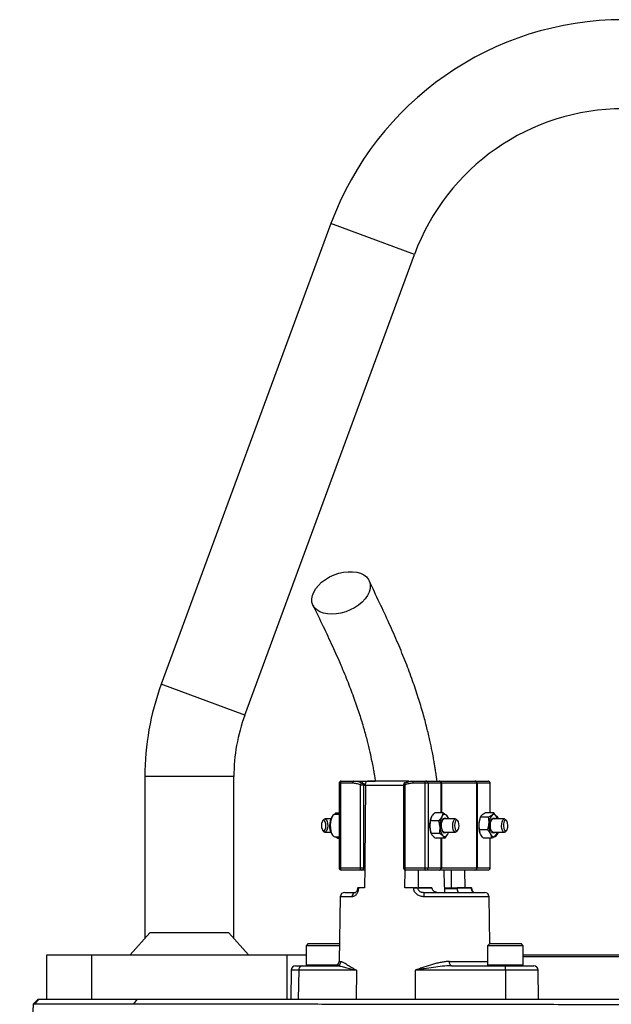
# Model space of a CAD drawing. Header units: millimetres. Extents: x 2453 to 4632, y 822 to 5880.
# Tile 13 of 14: x 2840 to 3371, y 4996 to 5880. Entities that reach past the tile are written whole.
import ezdxf

# ---------------------------------------------------------------- set-up
doc = ezdxf.new("R2010")
doc.units = ezdxf.units.MM
doc.header["$LTSCALE"] = 2

msp = doc.modelspace()

# ---------------------------------------------------------------- linework, layer by layer
at = {"color": 7, "linetype": 'Continuous', "lineweight": 25}
for p, q in [((3119.41, 5697.22), (2966.95, 5283.39)), ((3042.01, 5255.73), (3194.48, 5669.56)), ((2952.15, 5200.42), (2952.15, 5055.12)), ((3032.15, 5055.12), (3032.15, 5200.42)), ((3126.69, 5194.42), (3126.69, 5118.42)), ((3127.85, 5194.42), (3127.85, 5118.42)), ((3138.81, 5194.42), (3127.85, 5194.42)), ((3128.69, 5196.42), (3139.66, 5196.42)), ((3139.66, 5196.42), (3159.16, 5196.42)), ((3145.97, 5118.42), (3145.97, 5193.02)), ((3145.97, 5193.02), (3148.63, 5193.02)), ((3147.59, 5194.86), (3150.41, 5193.22)), ((3147.68, 5194.82), (3147.59, 5194.86)), ((3148.63, 5193.02), (3148.63, 5118.42)), ((3150.35, 5192.48), (3150.35, 5192.07)), ((3188.47, 5196.41), (3152.12, 5196.41)), ((3184.69, 5193.02), (3184.69, 5118.42)), ((3185.85, 5193.02), (3185.85, 5118.42)), ((3203.98, 5194.42), (3193.01, 5194.42)), ((3193.86, 5196.42), (3204.82, 5196.42)), ((3206.63, 5194.42), (3203.98, 5194.42)), ((3203.98, 5118.42), (3203.98, 5194.42)), ((3204.82, 5196.42), (3216.52, 5196.42)), ((3206.63, 5194.42), (3206.63, 5118.42)), ((3218.33, 5194.42), (3206.63, 5194.42)), ((3216.52, 5196.42), (3217.21, 5196.42)), ((3217.21, 5196.42), (3248.56, 5196.42)), ((3218.68, 5194.42), (3218.33, 5194.42)), ((3250.55, 5194.42), (3218.68, 5194.42)), ((3248.56, 5196.42), (3248.91, 5196.42)), ((3248.91, 5196.42), (3260.61, 5196.42)), ((3250.55, 5118.42), (3250.55, 5194.42)), ((3250.72, 5194.42), (3250.55, 5194.42)), ((3250.72, 5194.42), (3250.72, 5118.42)), ((3262.42, 5194.42), (3250.72, 5194.42)), ((3262.61, 5167.76), (3262.61, 5194.42)), ((3123.88, 5167.86), (3122.74, 5166.38)), ((3126.69, 5166.42), (3123.01, 5166.42)), ((3123.88, 5167.86), (3124.84, 5166.42)), ((3123.88, 5167.86), (3126.69, 5167.86)), ((3220.14, 5167.86), (3212.7, 5167.86)), ((3265.66, 5167.76), (3258.22, 5167.76)), ((3112.79, 5161.73), (3111.92, 5160.64)), ((3119.2, 5162.42), (3113.97, 5162.42)), ((3121.04, 5165.26), (3120.19, 5164.2)), ((3216.29, 5160.78), (3208.84, 5160.78)), ((3209.23, 5162.61), (3209.14, 5162.31)), ((3231.38, 5162.42), (3221.2, 5162.42)), ((3224.99, 5162.42), (3224.75, 5163.2)), ((3233.43, 5160.64), (3232.56, 5161.73)), ((3253.29, 5162.98), (3253.09, 5162.31)), ((3261.06, 5163.95), (3253.61, 5163.95)), ((3275.33, 5162.42), (3265.15, 5162.42)), ((3269.11, 5164.2), (3268.26, 5165.26)), ((3268.74, 5162.47), (3268.32, 5164)), ((3268.95, 5162.42), (3268.91, 5162.52)), ((3277.38, 5160.64), (3276.51, 5161.73)), ((3111.92, 5152.2), (3112.79, 5151.11)), ((3113.97, 5150.42), (3119.2, 5150.42)), ((3120.19, 5148.63), (3121.04, 5147.57)), ((3209.14, 5150.52), (3209.41, 5149.63)), ((3216.95, 5149.34), (3209.5, 5149.34)), ((3221.2, 5150.42), (3231.38, 5150.42)), ((3224.94, 5150.24), (3224.99, 5150.42)), ((3232.56, 5151.11), (3233.43, 5152.2)), ((3260.15, 5152.61), (3252.71, 5152.61)), ((3253.09, 5150.52), (3253.15, 5150.32)), ((3265.15, 5150.42), (3275.33, 5150.42)), ((3268.26, 5147.57), (3269.11, 5148.63)), ((3268.69, 5149.88), (3268.45, 5148.88)), ((3268.78, 5149.86), (3268.95, 5150.42)), ((3276.51, 5151.11), (3277.38, 5152.2)), ((3123.01, 5146.42), (3126.69, 5146.42)), ((3125.2, 5144.98), (3123.18, 5146.42)), ((3125.2, 5144.98), (3125.66, 5146.42)), ((3125.2, 5144.98), (3126.69, 5144.98)), ((3221.47, 5144.98), (3214.02, 5144.98)), ((3263.85, 5145.07), (3256.4, 5145.07)), ((3262.61, 5118.42), (3262.61, 5145.07)), ((3127.85, 5118.42), (3145.97, 5118.42)), ((3146.82, 5116.42), (3128.69, 5116.42)), ((3145.97, 5118.42), (3148.63, 5118.42)), ((3149.77, 5116.42), (3146.82, 5116.42)), ((3148.63, 5118.42), (3149.78, 5118.42)), ((3149.78, 5118.42), (3149.64, 5100.42)), ((3185.85, 5118.42), (3203.98, 5118.42)), ((3185.89, 5100.42), (3186.02, 5116.55)), ((3204.82, 5116.42), (3186.69, 5116.42)), ((3203.98, 5118.42), (3206.63, 5118.42)), ((3216.52, 5116.42), (3204.82, 5116.42)), ((3206.63, 5118.42), (3218.33, 5118.42)), ((3217.21, 5116.42), (3216.52, 5116.42)), ((3248.56, 5116.42), (3217.21, 5116.42)), ((3218.33, 5118.42), (3218.68, 5118.42)), ((3218.68, 5118.42), (3250.55, 5118.42)), ((3239.53, 5116.42), (3239.66, 5100.42)), ((3248.91, 5116.42), (3248.56, 5116.42)), ((3260.61, 5116.42), (3248.91, 5116.42)), ((3250.55, 5118.42), (3250.72, 5118.42)), ((3250.72, 5118.42), (3262.42, 5118.42)), ((3131.83, 5096.42), (3141.72, 5096.42)), ((3139.85, 5096.67), (3139.85, 5096.42)), ((3143.22, 5100.42), (3143.21, 5100.36)), ((3144.19, 5100.42), (3143.59, 5100.42)), ((3144.19, 5100.42), (3144.19, 5100.35)), ((3149.64, 5100.42), (3144.19, 5100.42)), ((3193.7, 5100.42), (3185.89, 5100.42)), ((3193.7, 5100.35), (3193.7, 5100.42)), ((3197.38, 5100.42), (3197.38, 5100.35)), ((3210.17, 5100.42), (3197.38, 5100.42)), ((3197.38, 5100.35), (3210.17, 5100.35)), ((3202.76, 5096.42), (3257.46, 5096.42)), ((3210.17, 5100.42), (3210.17, 5100.35)), ((3232.91, 5099.68), (3221.63, 5099.68)), ((3227.45, 5100.42), (3232.92, 5100.42)), ((3231.7, 5096.67), (3231.7, 5096.42)), ((3232.92, 5100.35), (3232.92, 5100.42)), ((3245.71, 5100.42), (3232.92, 5100.42)), ((3232.92, 5100.35), (3245.71, 5100.35)), ((3239.38, 5096.67), (3239.38, 5096.42)), ((3241.6, 5096.67), (3241.6, 5096.42)), ((3245.63, 5096.42), (3245.63, 5096.67)), ((3245.68, 5096.42), (3245.68, 5096.67)), ((3245.71, 5100.35), (3245.71, 5100.42)), ((3246.08, 5100.36), (3246.08, 5100.42)), ((3246.62, 5096.67), (3246.62, 5096.42)), ((3250.12, 5096.42), (3250.12, 5096.67)), ((3251.78, 5096.42), (3251.78, 5096.67)), ((3127.83, 5092.49), (3126.82, 5034.35)), ((3262.2, 5050.4), (3261.46, 5092.49)), ((2956.67, 5060.22), (2939.11, 5040.42)), ((3027.63, 5060.22), (2956.67, 5060.22)), ((3045.19, 5040.42), (3027.63, 5060.22)), ((3099.08, 5050.42), (3097.08, 5048.42)), ((3097.08, 5048.42), (3097.08, 5031.22)), ((3127.07, 5048.42), (3097.08, 5048.42)), ((3099.08, 5050.42), (3127.08, 5050.42)), ((3127.1, 5050.4), (3127.08, 5050.42)), ((3262.22, 5050.42), (3260.22, 5048.42)), ((3260.22, 5048.42), (3260.22, 5031.22)), ((3292.22, 5048.42), (3260.22, 5048.42)), ((3262.22, 5050.42), (3290.22, 5050.42)), ((3292.22, 5048.42), (3290.22, 5050.42)), ((3292.22, 5031.22), (3292.22, 5048.42)), ((2864.15, 5000.42), (2864.15, 5040.42)), ((2864.15, 5040.42), (2904.15, 5040.42)), ((2904.15, 5040.42), (2904.15, 5000.42)), ((2904.15, 5040.42), (3080.15, 5040.42)), ((3080.15, 5000.42), (3080.15, 5040.42)), ((3080.15, 5040.42), (3097.08, 5040.42)), ((3292.22, 5040.42), (3382.15, 5040.42)), ((3382.15, 5038.42), (3292.22, 5038.42)), ((3083.68, 5026.49), (3083.22, 5000.42)), ((3087.68, 5030.42), (3093.51, 5030.42)), ((3090.43, 5026.49), (3090.08, 5000.42)), ((3142.3, 5026.49), (3090.43, 5026.49)), ((3093.51, 5030.42), (3124.54, 5030.42)), ((3142.3, 5026.49), (3141.95, 5000.42)), ((3195.09, 5026.49), (3195.09, 5000.42)), ((3276.41, 5026.49), (3195.09, 5026.49)), ((3227.73, 5030.42), (3276.38, 5030.42)), ((3276.38, 5030.42), (3301.62, 5030.42)), ((3276.41, 5026.49), (3276.41, 5000.42)), ((3306.08, 5000.42), (3305.62, 5026.49)), ((2851.96, 4996.23), (2856.15, 5000.42)), ((2853.18, 4996.34), (2857.24, 5000.42)), ((2856.15, 5000.42), (2857.24, 5000.42)), ((2857.24, 5000.42), (2945.64, 5000.42)), ((2942.32, 4996.33), (2945.64, 5000.42)), ((2945.64, 5000.42), (3894.27, 5000.42)), ((2839.68, 4720.42), (2851.96, 4996.23))]:
    msp.add_line(p, q, dxfattribs=at)
at = {"color": 8, "linetype": 'Continuous', "lineweight": 25}
for p, q in [((3194.48, 5669.56), (3119.41, 5697.22)), ((3042.01, 5255.73), (2966.95, 5283.39)), ((3032.15, 5200.42), (2952.15, 5200.42)), ((3127.85, 5194.42), (3126.69, 5194.42)), ((3184.69, 5192.48), (3150.35, 5192.48)), ((3184.69, 5193.02), (3185.85, 5193.02)), ((3218.33, 5167.86), (3218.33, 5194.42)), ((3218.68, 5194.42), (3218.68, 5167.86)), ((3262.42, 5167.76), (3262.42, 5194.42)), ((3262.61, 5194.42), (3262.42, 5194.42)), ((3218.33, 5118.42), (3218.33, 5144.98)), ((3218.68, 5144.98), (3218.68, 5118.42)), ((3262.42, 5118.42), (3262.42, 5145.07)), ((3126.69, 5118.42), (3127.85, 5118.42)), ((3184.69, 5118.42), (3185.85, 5118.42)), ((3262.42, 5118.42), (3262.61, 5118.42)), ((3221.81, 5100.35), (3232.92, 5100.35)), ((3138.35, 5092.49), (3127.83, 5092.49)), ((3261.46, 5092.49), (3203.28, 5092.49)), ((3126.82, 5034.35), (3128.45, 5034.35)), ((3225.89, 5034.35), (3260.22, 5034.35)), ((3090.43, 5026.49), (3083.68, 5026.49)), ((3097.08, 5031.22), (3125.22, 5031.22)), ((3260.22, 5031.22), (3292.22, 5031.22)), ((3305.62, 5026.49), (3276.41, 5026.49))]:
    msp.add_line(p, q, dxfattribs=at)
at = {"color": 7, "linetype": 'Continuous', "lineweight": 25, "flags": 128}
for points in [[(3120.11, 5346.3), (3116.23, 5346.55), (3112.65, 5347.29), (3109.49, 5348.5), (3106.82, 5350.14), (3104.7, 5352.19), (3103.21, 5354.57), (3102.37, 5357.24), (3102.2, 5360.12), (3102.71, 5363.14), (3103.89, 5366.21), (3105.71, 5369.27), (3108.12, 5372.23), (3111.05, 5375.01), (3114.43, 5377.55), (3118.18, 5379.77), (3122.19, 5381.62), (3126.37, 5383.05), (3130.6, 5384.03), (3134.77, 5384.52), (3138.78, 5384.52), (3142.53, 5384.03), (3145.91, 5383.05), (3148.83, 5381.62), (3151.23, 5379.77), (3153.04, 5377.55), (3154.22, 5375.01), (3154.72, 5372.23), (3154.55, 5369.27), (3153.7, 5366.21), (3152.2, 5363.14), (3150.08, 5360.12), (3147.4, 5357.24), (3144.23, 5354.57), (3140.65, 5352.19), (3136.76, 5350.14), (3132.65, 5348.5), (3128.44, 5347.29), (3124.22, 5346.55), (3120.11, 5346.3)], [(3128.69, 5196.42), (3128.53, 5196.38), (3128.37, 5196.27), (3128.22, 5196.08), (3128.09, 5195.83), (3127.99, 5195.53), (3127.91, 5195.18), (3127.86, 5194.81), (3127.85, 5194.42)], [(3139.66, 5196.42), (3139.49, 5196.38), (3139.33, 5196.27), (3139.19, 5196.08), (3139.06, 5195.83), (3138.95, 5195.53), (3138.88, 5195.18), (3138.83, 5194.81), (3138.81, 5194.42)], [(3145.97, 5193.02), (3146.13, 5193.42), (3146.32, 5193.81), (3146.53, 5194.17), (3146.76, 5194.46), (3146.99, 5194.69), (3147.21, 5194.83), (3147.42, 5194.89), (3147.59, 5194.86)], [(3186.24, 5194.86), (3186.04, 5194.89), (3185.94, 5194.87)], [(3193.01, 5194.42), (3193.03, 5194.81), (3193.07, 5195.18), (3193.15, 5195.53), (3193.26, 5195.83), (3193.39, 5196.08), (3193.53, 5196.27), (3193.69, 5196.38), (3193.86, 5196.42)], [(3203.98, 5194.42), (3203.99, 5194.81), (3204.04, 5195.18), (3204.12, 5195.53), (3204.22, 5195.83), (3204.35, 5196.08), (3204.5, 5196.27), (3204.66, 5196.38), (3204.82, 5196.42)], [(3150.35, 5192.07), (3149.82, 5123.65), (3149.78, 5118.42)], [(3123.01, 5166.42), (3122.31, 5166.28), (3121.21, 5165.47), (3120.25, 5163.99), (3119.49, 5161.95), (3118.99, 5159.49), (3118.78, 5156.81)], [(3223.21, 5165.68), (3222.69, 5166.09), (3222.14, 5166.34), (3221.59, 5166.42), (3221.04, 5166.32), (3220.5, 5166.06), (3219.98, 5165.64), (3219.48, 5165.05), (3219.02, 5164.32)], [(3268.32, 5164), (3267.88, 5164.78), (3267.4, 5165.43), (3266.89, 5165.92), (3266.35, 5166.24), (3265.8, 5166.4), (3265.25, 5166.39), (3264.7, 5166.21), (3264.17, 5165.86)], [(3110.84, 5156.61), (3110.96, 5154.77), (3111.37, 5153.18), (3112.01, 5152.08), (3112.78, 5151.65), (3113.55, 5151.94), (3114.23, 5152.91), (3114.69, 5154.42), (3114.87, 5156.23), (3114.75, 5158.07), (3114.34, 5159.66), (3113.7, 5160.75), (3112.94, 5161.19), (3112.16, 5160.9), (3111.49, 5159.92), (3111.02, 5158.42), (3110.84, 5156.61)], [(3112.79, 5161.73), (3112.79, 5161.73), (3113.63, 5162.36), (3114.51, 5162.28), (3115.32, 5161.49), (3115.97, 5160.09), (3116.38, 5158.24), (3116.5, 5156.18), (3116.32, 5154.14), (3115.84, 5152.38), (3115.15, 5151.11), (3114.31, 5150.47), (3113.43, 5150.55), (3112.79, 5151.11)], [(3218.77, 5155.5), (3218.8, 5157.73), (3219.13, 5159.82), (3219.73, 5161.55), (3220.54, 5162.71), (3221.46, 5163.2), (3222.4, 5162.95), (3222.96, 5162.42)], [(3228.84, 5156.65), (3229.03, 5158.69), (3229.5, 5160.45), (3230.2, 5161.73), (3231.04, 5162.36), (3231.92, 5162.28), (3232.56, 5161.73)], [(3230.47, 5156.61), (3230.6, 5154.77), (3231.01, 5153.18), (3231.64, 5152.08), (3232.41, 5151.65), (3233.19, 5151.94), (3233.86, 5152.91), (3234.32, 5154.42), (3234.5, 5156.23), (3234.38, 5158.07), (3233.97, 5159.66), (3233.33, 5160.75), (3232.57, 5161.19), (3231.79, 5160.9), (3231.12, 5159.92), (3230.66, 5158.42), (3230.47, 5156.61)], [(3266.91, 5150.42), (3266.51, 5150.01), (3265.58, 5149.62), (3264.65, 5149.98), (3263.82, 5151.03), (3263.17, 5152.67), (3262.79, 5154.71), (3262.7, 5156.94), (3262.93, 5159.11), (3263.44, 5160.99), (3264.19, 5162.37), (3265.08, 5163.11), (3266.02, 5163.12), (3266.91, 5162.42)], [(3268.98, 5162.31), (3268.72, 5163.08), (3268.32, 5164)], [(3269.11, 5164.2), (3269.51, 5163.62), (3270.1, 5162.42)], [(3272.81, 5155.81), (3272.87, 5157.88), (3273.23, 5159.79), (3273.84, 5161.28), (3274.64, 5162.19), (3275.51, 5162.4), (3276.37, 5161.89), (3276.51, 5161.73)], [(3274.43, 5155.93), (3274.67, 5154.15), (3275.17, 5152.72), (3275.86, 5151.84), (3276.65, 5151.67), (3277.4, 5152.22), (3278.01, 5153.4), (3278.37, 5155.05), (3278.45, 5156.9), (3278.22, 5158.68), (3277.71, 5160.12), (3277.02, 5160.99), (3276.24, 5161.17), (3275.48, 5160.62), (3274.88, 5159.43), (3274.51, 5157.78), (3274.43, 5155.93)], [(3118.78, 5156.81), (3118.9, 5154.1), (3119.31, 5151.56), (3120, 5149.38), (3120.92, 5147.73), (3121.98, 5146.71), (3123.01, 5146.42)], [(3222.96, 5150.42), (3222.24, 5149.79), (3221.29, 5149.67), (3220.38, 5150.28), (3219.61, 5151.56), (3219.05, 5153.36), (3218.77, 5155.5)], [(3220.02, 5147.16), (3220.54, 5146.74), (3221.08, 5146.5), (3221.64, 5146.42), (3222.19, 5146.51), (3222.73, 5146.77), (3223.25, 5147.2), (3223.75, 5147.78), (3224.2, 5148.52)], [(3232.56, 5151.11), (3232.56, 5151.11), (3231.72, 5150.47), (3230.84, 5150.55), (3230.02, 5151.34), (3229.37, 5152.75), (3228.96, 5154.59), (3228.84, 5156.65)], [(3262.81, 5148.84), (3263.25, 5148.05), (3263.73, 5147.41), (3264.24, 5146.92), (3264.78, 5146.59), (3265.33, 5146.43), (3265.88, 5146.45), (3266.43, 5146.63), (3266.96, 5146.98)], [(3266.29, 5146.42), (3267.01, 5146.56), (3268.1, 5147.39), (3269.07, 5148.88), (3269.67, 5150.42)], [(3276.51, 5151.11), (3276.02, 5150.65), (3275.15, 5150.43), (3274.29, 5150.94), (3273.56, 5152.11), (3273.05, 5153.8), (3272.81, 5155.81)], [(3127.85, 5118.42), (3127.86, 5118.03), (3127.91, 5117.65), (3127.99, 5117.31), (3128.09, 5117), (3128.22, 5116.75), (3128.37, 5116.57), (3128.53, 5116.46), (3128.69, 5116.42)], [(3146.82, 5116.42), (3146.65, 5116.46), (3146.49, 5116.57), (3146.35, 5116.75), (3146.22, 5117), (3146.11, 5117.31), (3146.04, 5117.65), (3145.99, 5118.03), (3145.97, 5118.42)], [(3186.69, 5116.42), (3186.53, 5116.46), (3186.37, 5116.57), (3186.23, 5116.75), (3186.1, 5117), (3185.99, 5117.31), (3185.91, 5117.65), (3185.87, 5118.03), (3185.85, 5118.42)], [(3198.1, 5100.42), (3198.02, 5109.95), (3197.97, 5116.42)], [(3204.82, 5116.42), (3204.66, 5116.46), (3204.5, 5116.57), (3204.35, 5116.75), (3204.22, 5117), (3204.12, 5117.31), (3204.04, 5117.65), (3203.99, 5118.03), (3203.98, 5118.42)], [(3227.58, 5116.42), (3227.53, 5109.95), (3227.45, 5100.42)], [(3227.73, 5030.42), (3227.38, 5030.49), (3227.04, 5030.72), (3226.72, 5031.08), (3226.44, 5031.56), (3226.21, 5032.16), (3226.04, 5032.84), (3225.93, 5033.58), (3225.89, 5034.35)]]:
    msp.add_lwpolyline(points, dxfattribs=at)
at = {"color": 8, "linetype": 'Continuous', "lineweight": 25, "flags": 128}
for points in [[(3185.94, 5194.87), (3185.88, 5194.83), (3185.75, 5194.69), (3185.67, 5194.46), (3185.64, 5194.17), (3185.66, 5193.81), (3185.73, 5193.42), (3185.85, 5193.02)], [(3143.21, 5100.36), (3143.21, 5100.36), (3143.25, 5100.36), (3143.37, 5100.36), (3143.57, 5100.36), (3143.84, 5100.35), (3144.19, 5100.35)]]:
    msp.add_lwpolyline(points, dxfattribs=at)
at = {"color": 7, "linetype": 'Continuous', "lineweight": 25}
for centre, radius, start, end in [((3382.15, 5600.42), 280, 20.22526, 159.77474), ((3382.15, 5600.42), 200, 20.22526, 159.77474), ((3192.15, 5200.42), 240, 159.77474, 180), ((3192.15, 5200.42), 160, 159.77474, 180), ((3128.69, 5194.42), 2, 90, 180), ((3146.82, 5193.02), 2, 64.3345, 67.94506), ((3186.69, 5193.02), 2, 112.05494, 180), ((3204.72, 5194.51), 1.91, 357.32466, 87.04786), ((3216.42, 5194.51), 1.91, 357.32466, 87.04786), ((3216.9, 5194.65), 1.8, 352.61972, 79.91721), ((3248.56, 5194.43), 1.99, 359.77413, 89.77233), ((3248.81, 5194.51), 1.91, 357.32466, 87.04786), ((3260.61, 5194.42), 2, 0, 90), ((3260.51, 5194.51), 1.91, 357.32466, 87.04786), ((3273.01, 5158.35), 11.6, 139.66188, 180.34601), ((3130.91, 5157.36), 12.72, 147.46863, 182.68543), ((3229.35, 5156.49), 21.04, 163.92791, 183.89627), ((3235.69, 5156.68), 18.33, 155.36971, 185.06278), ((3222.1, 5159.63), 2.93, 107.98126, 169.17609), ((3217.11, 5160.21), 8.19, 14.89088, 41.87304), ((3273.63, 5156.39), 21.37, 174.93305, 195.94857), ((3271, 5156.95), 18.7, 163.3235, 175.91902), ((3280.52, 5156.28), 19.21, 174.02641, 202.78307), ((3266.06, 5159.63), 2.93, 107.98163, 169.17775), ((3261.47, 5160.13), 8.51, 15.6036, 37.11129), ((3131.74, 5155.76), 13.58, 175.74108, 211.65034), ((3227.65, 5156.01), 19.31, 182.82753, 196.52073), ((3230.13, 5154.85), 12.7, 179.04907, 217.25506), ((3222.1, 5153.21), 2.93, 190.8239, 252.01873), ((3214.12, 5153.83), 11.4, 332.22915, 343.1384), ((3266.06, 5153.21), 2.93, 190.82225, 252.01837), ((3261.43, 5152.47), 7.79, 315.16377, 345.49675), ((3263.5, 5152.9), 7.05, 322.75437, 339.38925), ((3128.69, 5118.42), 2, 180, 270), ((3146.72, 5118.33), 1.91, 272.95214, 2.67534), ((3186.69, 5118.42), 2, 180, 270), ((3204.72, 5118.33), 1.91, 272.95214, 2.67534), ((3216.42, 5118.33), 1.91, 272.95214, 2.67534), ((3216.9, 5118.19), 1.8, 280.08279, 7.38028), ((3248.56, 5118.41), 1.99, 270.22767, 0.22587), ((3248.81, 5118.33), 1.91, 272.95214, 2.67534), ((3260.61, 5118.42), 2, 270, 0), ((3260.51, 5118.33), 1.91, 272.95214, 2.67534), ((3131.83, 5092.42), 4, 90, 179), ((3142.05, 5092.72), 3.71, 95.19228, 183.58307), ((3195.54, 4978.81), 121.55, 89.13225, 90.86775), ((3195.32, 5093.44), 8.01, 353.15987, 21.81339), ((3257.46, 5092.42), 4, 1, 90), ((3122.82, 5034.42), 4, 270, 359), ((3124.5, 5034.37), 3.95, 270.68761, 359.70307), ((3087.68, 5026.42), 4, 90, 179), ((3094.03, 5026.84), 3.61, 98.20785, 185.61813), ((3097.88, 5031.22), 0.8, 180, 270), ((3261.02, 5031.22), 0.8, 180, 270), ((3124.94, 5027.46), 151.47, 359.63261, 1.11933), ((3291.42, 5031.22), 0.8, 270, 360), ((3301.62, 5026.42), 4, 1, 90)]:
    msp.add_arc(centre, radius, start, end, dxfattribs=at)
at = {"color": 8, "linetype": 'Continuous', "lineweight": 25}
for centre, radius, start, end in [((3146.86, 5193.24), 1.78, 352.8679, 62.52993), ((3245.49, 5112.64), 12.29, 271.02056, 272.76484)]:
    msp.add_arc(centre, radius, start, end, dxfattribs=at)
at = {"color": 7, "linetype": 'Continuous', "lineweight": 25}
for points, knots in [([(3214.78, 5196.42), (3214.6, 5197.72), (3214.19, 5200.8), (3213.55, 5205.08), (3212.89, 5209.26), (3212.21, 5213.27), (3211.37, 5217.99), (3210.08, 5224.7), (3208.19, 5233.63), (3205.5, 5244.92), (3202.07, 5257.77), (3197.8, 5271.95), (3192.65, 5287.25), (3186.57, 5303.46), (3179.57, 5320.49), (3171.68, 5338.35), (3162.95, 5357.1), (3156.82, 5369.85), (3153.65, 5376.45)], [0, 0, 0, 0, 0.017755, 0.041783, 0.058729, 0.075491, 0.09752, 0.124827, 0.170585, 0.226164, 0.291445, 0.36609, 0.449746, 0.542337, 0.643751, 0.753769, 0.872422, 1, 1, 1, 1]), ([(3103.28, 5354.42), (3106.33, 5348.09), (3112.2, 5335.91), (3120.56, 5318.09), (3128.04, 5301.29), (3134.59, 5285.49), (3140.21, 5270.66), (3144.92, 5256.88), (3148.78, 5244.26), (3151.85, 5232.93), (3154.24, 5223.05), (3155.95, 5215.07), (3157.15, 5208.94), (3157.95, 5204.47), (3158.64, 5200.45), (3159.04, 5197.86), (3159.26, 5196.41)], [0, 0, 0, 0, 0.138946, 0.26716, 0.384437, 0.490768, 0.586223, 0.671038, 0.74551, 0.809825, 0.864116, 0.908507, 0.938001, 0.960706, 0.978052, 1, 1, 1, 1]), ([(3145.97, 5193.02), (3144.82, 5193.48), (3143.64, 5193.83), (3141.25, 5194.3), (3140.04, 5194.42), (3138.81, 5194.42)], [0, 0, 0, 0, 0.5, 0.5, 1, 1, 1, 1]), ([(3139.66, 5196.42), (3141.01, 5196.42), (3142.36, 5196.29), (3145.02, 5195.76), (3146.32, 5195.38), (3147.59, 5194.86)], [0, 0, 0, 0, 0.5, 0.5, 1, 1, 1, 1]), ([(3150.35, 5192.48), (3150.36, 5192.75), (3150.37, 5193.03), (3150.42, 5193.55), (3150.46, 5193.8), (3150.61, 5194.54), (3150.75, 5194.98), (3151, 5195.51), (3151.1, 5195.67), (3151.29, 5195.95), (3151.4, 5196.06), (3151.72, 5196.34), (3151.95, 5196.42), (3152.17, 5196.41)], [0, 0, 0, 0, 0.125, 0.125, 0.25, 0.25, 0.5, 0.5, 0.625, 0.625, 0.75, 0.75, 1, 1, 1, 1]), ([(3193.01, 5194.42), (3191.78, 5194.42), (3190.57, 5194.3), (3188.18, 5193.83), (3187.01, 5193.48), (3185.85, 5193.02)], [0, 0, 0, 0, 0.5, 0.5, 1, 1, 1, 1]), ([(3186.24, 5194.86), (3187.46, 5195.38), (3188.72, 5195.77), (3191.26, 5196.28), (3192.54, 5196.42), (3193.86, 5196.42)], [0, 0, 0, 0, 0.5, 0.5, 1, 1, 1, 1]), ([(3188.43, 5196.41), (3188.3, 5196.4), (3187.96, 5196.36), (3187.48, 5195.98), (3187.23, 5195.39), (3187.13, 5195.16)], [0, 0, 0, 0, 0.266292, 0.706254, 1, 1, 1, 1]), ([(3189.7, 5195.9), (3189.43, 5196.1), (3189.01, 5196.4), (3188.58, 5196.41), (3188.43, 5196.41)], [0, 0, 0, 0, 0.644397, 1, 1, 1, 1]), ([(3209.96, 5164.32), (3210.12, 5164.62), (3210.31, 5164.92), (3210.71, 5165.52), (3210.92, 5165.81), (3211.62, 5166.7), (3212.14, 5167.28), (3212.7, 5167.86)], [0, 0, 0, 0, 0.25, 0.25, 0.5, 0.5, 1, 1, 1, 1]), ([(3255.11, 5165.86), (3254.72, 5165.53), (3254.4, 5165.21), (3253.92, 5164.57), (3253.74, 5164.26), (3253.61, 5163.95)], [0, 0, 0, 0, 0.5, 0.5, 1, 1, 1, 1]), ([(3258.22, 5167.76), (3257.6, 5167.45), (3257.01, 5167.14), (3255.96, 5166.5), (3255.5, 5166.18), (3255.11, 5165.86)], [0, 0, 0, 0, 0.5, 0.5, 1, 1, 1, 1]), ([(3264.17, 5165.86), (3263.78, 5165.53), (3263.31, 5165.21), (3262.26, 5164.57), (3261.67, 5164.26), (3261.06, 5163.95)], [0, 0, 0, 0, 0.5, 0.5, 1, 1, 1, 1]), ([(3265.66, 5167.76), (3265.54, 5167.45), (3265.36, 5167.14), (3264.87, 5166.5), (3264.56, 5166.18), (3264.17, 5165.86)], [0, 0, 0, 0, 0.5, 0.5, 1, 1, 1, 1]), ([(3268.32, 5164), (3268.17, 5164.31), (3267.99, 5164.64), (3267.6, 5165.27), (3267.39, 5165.59), (3266.72, 5166.53), (3266.21, 5167.15), (3265.66, 5167.76)], [0, 0, 0, 0, 0.25, 0.25, 0.5, 0.5, 1, 1, 1, 1]), ([(3208.36, 5155.06), (3208.31, 5156.03), (3208.33, 5157.01), (3208.5, 5158.92), (3208.65, 5159.85), (3208.84, 5160.78)], [0, 0, 0, 0, 0.5, 0.5, 1, 1, 1, 1]), ([(3219.02, 5164.32), (3218.86, 5164.02), (3218.68, 5163.72), (3218.28, 5163.12), (3218.06, 5162.82), (3217.37, 5161.94), (3216.85, 5161.36), (3216.29, 5160.78)], [0, 0, 0, 0, 0.25, 0.25, 0.5, 0.5, 1, 1, 1, 1]), ([(3217.43, 5155.06), (3217.37, 5156.03), (3217.24, 5157.01), (3216.84, 5158.92), (3216.58, 5159.85), (3216.29, 5160.78)], [0, 0, 0, 0, 0.5, 0.5, 1, 1, 1, 1]), ([(3223.21, 5165.68), (3223.4, 5165.49), (3223.58, 5165.31), (3223.88, 5164.94), (3224.02, 5164.75), (3224.37, 5164.21), (3224.54, 5163.85), (3224.66, 5163.5)], [0, 0, 0, 0, 0.25, 0.25, 0.5, 0.5, 1, 1, 1, 1]), ([(3252.35, 5158.28), (3252.31, 5157.8), (3252.29, 5157.31), (3252.29, 5156.36), (3252.31, 5155.88), (3252.4, 5154.47), (3252.53, 5153.53), (3252.71, 5152.61)], [0, 0, 0, 0, 0.25, 0.25, 0.5, 0.5, 1, 1, 1, 1]), ([(3261.41, 5158.28), (3261.45, 5158.76), (3261.47, 5159.24), (3261.47, 5160.2), (3261.46, 5160.68), (3261.36, 5162.09), (3261.23, 5163.03), (3261.06, 5163.95)], [0, 0, 0, 0, 0.25, 0.25, 0.5, 0.5, 1, 1, 1, 1]), ([(3209.5, 5149.34), (3209.2, 5150.27), (3208.94, 5151.22), (3208.55, 5153.13), (3208.42, 5154.09), (3208.36, 5155.06)], [0, 0, 0, 0, 0.5, 0.5, 1, 1, 1, 1]), ([(3216.95, 5149.34), (3217.14, 5150.27), (3217.29, 5151.22), (3217.46, 5153.13), (3217.48, 5154.09), (3217.43, 5155.06)], [0, 0, 0, 0, 0.5, 0.5, 1, 1, 1, 1]), ([(3220.02, 5147.16), (3219.83, 5147.34), (3219.61, 5147.53), (3219.16, 5147.9), (3218.91, 5148.08), (3218.14, 5148.62), (3217.56, 5148.98), (3216.95, 5149.34)], [0, 0, 0, 0, 0.25, 0.25, 0.5, 0.5, 1, 1, 1, 1]), ([(3224.2, 5148.52), (3224.25, 5148.6), (3224.57, 5149.2), (3224.69, 5149.78), (3224.79, 5150.28)], [0, 0, 0, 0, 0.140916, 1, 1, 1, 1]), ([(3253.75, 5148.84), (3253.59, 5149.16), (3253.45, 5149.48), (3253.21, 5150.12), (3253.11, 5150.43), (3252.86, 5151.37), (3252.76, 5151.99), (3252.71, 5152.61)], [0, 0, 0, 0, 0.25, 0.25, 0.5, 0.5, 1, 1, 1, 1]), ([(3262.81, 5148.84), (3262.97, 5148.52), (3263.1, 5148.2), (3263.34, 5147.56), (3263.44, 5147.25), (3263.69, 5146.31), (3263.79, 5145.69), (3263.85, 5145.07)], [0, 0, 0, 0, 0.25, 0.25, 0.5, 0.5, 1, 1, 1, 1]), ([(3268.45, 5148.88), (3268.33, 5148.57), (3268.15, 5148.26), (3267.66, 5147.62), (3267.35, 5147.3), (3266.96, 5146.98)], [0, 0, 0, 0, 0.5, 0.5, 1, 1, 1, 1]), ([(3210.95, 5147.16), (3211.15, 5146.97), (3211.36, 5146.79), (3211.81, 5146.42), (3212.06, 5146.24), (3212.83, 5145.69), (3213.41, 5145.33), (3214.02, 5144.98)], [0, 0, 0, 0, 0.25, 0.25, 0.5, 0.5, 1, 1, 1, 1]), ([(3266.96, 5146.98), (3266.57, 5146.66), (3266.1, 5146.33), (3265.05, 5145.69), (3264.46, 5145.38), (3263.85, 5145.07)], [0, 0, 0, 0, 0.5, 0.5, 1, 1, 1, 1]), ([(3221.73, 5096.42), (3221.57, 5101.64), (3221.36, 5108.31), (3221.05, 5114.97), (3220.99, 5116.42)], [0, 0, 0, 0, 0.782511, 1, 1, 1, 1]), ([(3144.19, 5100.35), (3144.17, 5099.77), (3144.11, 5099.2), (3143.91, 5098.1), (3143.76, 5097.56), (3143.39, 5096.55), (3143.17, 5096.08), (3142.68, 5095.22), (3142.41, 5094.84), (3141.83, 5094.15), (3141.52, 5093.85), (3140.9, 5093.34), (3140.58, 5093.14), (3139.93, 5092.81), (3139.61, 5092.69), (3138.97, 5092.53), (3138.66, 5092.49), (3138.35, 5092.49)], [0, 0, 0, 0, 0.125, 0.125, 0.25, 0.25, 0.375, 0.375, 0.5, 0.5, 0.625, 0.625, 0.75, 0.75, 0.875, 0.875, 1, 1, 1, 1]), ([(3143.19, 5100.36), (3143.18, 5100.05), (3143.16, 5099.28), (3142.85, 5098.17), (3142.37, 5097.18), (3141.85, 5096.56), (3141.55, 5096.39), (3141.6, 5096.41), (3141.61, 5096.41)], [0, 0, 0, 0, 0.121238, 0.294154, 0.477387, 0.680878, 0.915796, 1, 1, 1, 1]), ([(3143.26, 5100.42), (3143.27, 5100.42), (3143.27, 5100.42), (3143.69, 5100.42), (3144.08, 5100.42), (3144.19, 5100.42)], [0, 0, 0, 0, 0.334921, 0.807755, 1, 1, 1, 1]), ([(3193.7, 5100.42), (3194.09, 5100.42), (3194.46, 5100.42), (3195.2, 5100.42), (3195.55, 5100.42), (3196.2, 5100.42), (3196.5, 5100.42), (3197, 5100.42), (3197.22, 5100.42), (3197.38, 5100.42)], [0, 0, 0, 0, 0.25, 0.25, 0.5, 0.5, 0.75, 0.75, 1, 1, 1, 1]), ([(3203.28, 5092.49), (3202.13, 5092.49), (3201.01, 5092.64), (3199.35, 5093.14), (3198.82, 5093.34), (3197.79, 5093.85), (3197.31, 5094.14), (3196.61, 5094.66), (3196.39, 5094.84), (3195.96, 5095.23), (3195.76, 5095.43), (3195.2, 5096.07), (3194.86, 5096.53), (3194.3, 5097.55), (3194.09, 5098.08), (3193.79, 5099.19), (3193.71, 5099.77), (3193.7, 5100.35)], [0, 0, 0, 0, 0.25, 0.25, 0.375, 0.375, 0.5, 0.5, 0.5625, 0.5625, 0.625, 0.625, 0.75, 0.75, 0.875, 0.875, 1, 1, 1, 1]), ([(3197.38, 5100.35), (3197.38, 5100.02), (3197.44, 5099.7), (3197.64, 5099.09), (3197.79, 5098.79), (3198.15, 5098.26), (3198.36, 5098.03), (3198.82, 5097.61), (3199.08, 5097.42), (3199.61, 5097.11), (3199.88, 5096.98), (3200.45, 5096.77), (3200.73, 5096.68), (3201.6, 5096.48), (3202.18, 5096.42), (3202.76, 5096.42)], [0, 0, 0, 0, 0.125, 0.125, 0.25, 0.25, 0.375, 0.375, 0.5, 0.5, 0.625, 0.625, 0.75, 0.75, 1, 1, 1, 1]), ([(3210.31, 5099.68), (3210.39, 5099.37), (3210.52, 5099.07), (3210.85, 5098.53), (3211.05, 5098.28), (3211.7, 5097.64), (3212.22, 5097.31), (3213.28, 5096.83), (3213.84, 5096.67), (3214.95, 5096.46), (3215.5, 5096.42), (3216.05, 5096.42)], [0, 0, 0, 0, 0.125, 0.125, 0.25, 0.25, 0.5, 0.5, 0.75, 0.75, 1, 1, 1, 1]), ([(3234.29, 5096.42), (3234.21, 5096.42), (3234.1, 5096.46), (3233.88, 5096.67), (3233.75, 5096.82), (3233.54, 5097.19), (3233.48, 5097.33), (3233.34, 5097.66), (3233.27, 5097.85), (3233.14, 5098.28), (3233.08, 5098.52), (3232.98, 5099.06), (3232.94, 5099.36), (3232.91, 5099.68)], [0, 0, 0, 0, 0.25, 0.25, 0.5, 0.5, 0.625, 0.625, 0.75, 0.75, 0.875, 0.875, 1, 1, 1, 1]), ([(3245.71, 5100.42), (3245.88, 5100.42), (3246.11, 5100.42), (3246.05, 5100.42), (3246.04, 5100.42)], [0, 0, 0, 0, 0.773787, 1, 1, 1, 1]), ([(3247.58, 5096.42), (3247.43, 5096.42), (3247.27, 5096.48), (3246.91, 5096.75), (3246.72, 5096.96), (3246.43, 5097.43), (3246.33, 5097.61), (3246.15, 5098.03), (3246.06, 5098.27), (3245.91, 5098.79), (3245.84, 5099.09), (3245.75, 5099.7), (3245.72, 5100.02), (3245.71, 5100.35)], [0, 0, 0, 0, 0.25, 0.25, 0.5, 0.5, 0.625, 0.625, 0.75, 0.75, 0.875, 0.875, 1, 1, 1, 1]), ([(3247.68, 5096.41), (3247.7, 5096.41), (3247.74, 5096.39), (3247.4, 5096.59), (3246.85, 5097.3), (3246.36, 5098.43), (3246.1, 5099.51), (3246.11, 5100.17), (3246.11, 5100.36)], [0, 0, 0, 0, 0.102796, 0.332029, 0.563234, 0.743423, 0.925253, 1, 1, 1, 1]), ([(3128.45, 5034.35), (3128.75, 5034.35), (3129.09, 5034.26), (3129.85, 5033.98), (3130.27, 5033.78), (3131.61, 5033.05), (3132.65, 5032.4), (3134.41, 5031.29), (3135.03, 5030.89), (3136.32, 5030.06), (3137, 5029.64), (3138.41, 5028.76), (3139.15, 5028.32), (3140.3, 5027.64), (3140.69, 5027.41), (3141.48, 5026.95), (3141.89, 5026.72), (3142.3, 5026.49)], [0, 0, 0, 0, 0.125, 0.125, 0.25, 0.25, 0.5, 0.5, 0.625, 0.625, 0.75, 0.75, 0.875, 0.875, 0.9375, 0.9375, 1, 1, 1, 1]), ([(3225.89, 5034.35), (3224.65, 5034.35), (3223.41, 5034.26), (3220.9, 5033.98), (3219.65, 5033.78), (3217.11, 5033.3), (3215.83, 5033.01), (3213.25, 5032.38), (3211.96, 5032.03), (3208.08, 5030.91), (3205.5, 5030.08), (3201.61, 5028.77), (3200.31, 5028.32), (3198.36, 5027.64), (3197.7, 5027.41), (3196.72, 5027.06), (3196.39, 5026.95), (3195.74, 5026.72), (3195.41, 5026.6), (3195.09, 5026.49)], [0, 0, 0, 0, 0.125, 0.125, 0.25, 0.25, 0.375, 0.375, 0.5, 0.5, 0.75, 0.75, 0.875, 0.875, 0.9375, 0.9375, 0.96875, 0.96875, 1, 1, 1, 1]), ([(3124.54, 5030.42), (3125.14, 5030.42), (3125.75, 5030.37), (3127.03, 5030.23), (3127.68, 5030.13), (3129.7, 5029.76), (3131.12, 5029.43), (3134.1, 5028.68), (3135.65, 5028.27), (3138.89, 5027.4), (3140.56, 5026.94), (3142.3, 5026.49)], [0, 0, 0, 0, 0.125, 0.125, 0.25, 0.25, 0.5, 0.5, 0.75, 0.75, 1, 1, 1, 1]), ([(3227.73, 5030.42), (3225.05, 5030.42), (3222.35, 5030.25), (3216.93, 5029.76), (3214.2, 5029.43), (3208.75, 5028.68), (3206.02, 5028.27), (3201.93, 5027.62), (3200.56, 5027.39), (3197.82, 5026.94), (3196.45, 5026.71), (3195.09, 5026.49)], [0, 0, 0, 0, 0.25, 0.25, 0.5, 0.5, 0.75, 0.75, 0.875, 0.875, 1, 1, 1, 1]), ([(2851.96, 4996.23), (2852.02, 4996.23), (2852.14, 4996.22), (2852.4, 4996.26), (2852.46, 4996.27), (2852.59, 4996.29), (2852.66, 4996.3), (2852.87, 4996.32), (2853.02, 4996.34), (2853.18, 4996.34)], [0, 0, 0, 0, 0.5, 0.5, 0.625, 0.625, 0.75, 0.75, 1, 1, 1, 1]), ([(2853.18, 4996.34), (2853.36, 4996.35), (2853.56, 4996.35), (2854.01, 4996.36), (2854.27, 4996.36), (2855.09, 4996.37), (2855.74, 4996.38), (2857.96, 4996.39), (2859.82, 4996.4), (2866.54, 4996.41), (2872.51, 4996.41), (2881.88, 4996.4), (2883.85, 4996.4), (2886.95, 4996.4), (2888.01, 4996.4), (2890.17, 4996.4), (2891.28, 4996.4), (2896.92, 4996.39), (2901.78, 4996.38), (2917.39, 4996.37), (2929.16, 4996.35), (2942.32, 4996.33)], [0, 0, 0, 0, 0.03125, 0.03125, 0.0625, 0.0625, 0.125, 0.125, 0.25, 0.25, 0.5, 0.5, 0.5625, 0.5625, 0.59375, 0.59375, 0.625, 0.625, 0.75, 0.75, 1, 1, 1, 1]), ([(2942.32, 4996.33), (2948.85, 4996.32), (2955.63, 4996.32), (2969.68, 4996.3), (2976.96, 4996.29), (2999.5, 4996.27), (3015.51, 4996.25), (3040.98, 4996.22), (3049.71, 4996.21), (3060.94, 4996.2), (3063.2, 4996.19), (3067.76, 4996.19), (3070.05, 4996.19), (3076.96, 4996.18), (3081.6, 4996.17), (3105.01, 4996.14), (3124.34, 4996.12), (3164.18, 4996.07), (3184.68, 4996.04), (3211.07, 4996.01), (3216.39, 4996), (3227.09, 4995.98), (3232.49, 4995.98), (3248.7, 4995.95), (3259.53, 4995.93), (3292.16, 4995.89), (3314.07, 4995.85), (3358.16, 4995.78), (3380.35, 4995.74), (3405.49, 4995.69), (3408.28, 4995.69), (3413.87, 4995.68), (3416.65, 4995.67), (3424.99, 4995.66), (3430.53, 4995.65), (3447.09, 4995.61), (3458.05, 4995.59), (3490.69, 4995.51), (3512.14, 4995.46), (3543.84, 4995.37), (3554.33, 4995.34), (3569.94, 4995.29), (3575.13, 4995.27), (3585.45, 4995.24), (3590.57, 4995.22), (3615.92, 4995.12), (3635.45, 4995.03), (3673.06, 4994.81), (3691.15, 4994.68), (3712.85, 4994.45), (3717.15, 4994.4), (3725.65, 4994.29), (3729.86, 4994.23), (3742.33, 4994.03), (3750.41, 4993.88), (3762.19, 4993.58), (3766.06, 4993.47), (3773.69, 4993.22), (3777.46, 4993.08), (3788.61, 4992.61), (3795.83, 4992.24), (3806.39, 4991.5), (3809.86, 4991.22), (3816.75, 4990.56), (3820.17, 4990.18), (3825.28, 4989.48), (3826.99, 4989.23), (3830.41, 4988.65), (3832.13, 4988.34), (3835.59, 4987.61), (3837.34, 4987.2), (3840.9, 4986.23), (3842.72, 4985.68), (3844.6, 4985)], [0, 0, 0, 0, 0.03125, 0.03125, 0.0625, 0.0625, 0.125, 0.125, 0.15625, 0.15625, 0.164062, 0.164062, 0.171875, 0.171875, 0.1875, 0.1875, 0.25, 0.25, 0.3125, 0.3125, 0.328125, 0.328125, 0.34375, 0.34375, 0.375, 0.375, 0.4375, 0.4375, 0.5, 0.5, 0.507812, 0.507812, 0.515625, 0.515625, 0.53125, 0.53125, 0.5625, 0.5625, 0.625, 0.625, 0.65625, 0.65625, 0.671875, 0.671875, 0.6875, 0.6875, 0.75, 0.75, 0.8125, 0.8125, 0.828125, 0.828125, 0.84375, 0.84375, 0.875, 0.875, 0.890625, 0.890625, 0.90625, 0.90625, 0.9375, 0.9375, 0.953125, 0.953125, 0.96875, 0.96875, 0.976562, 0.976562, 0.984375, 0.984375, 0.992187, 0.992187, 1, 1, 1, 1])]:
    msp.add_open_spline(points, degree=3, knots=knots, dxfattribs=at)
for points in [[(3150.35, 5192.07), (3149.78, 5192.42), (3149.21, 5192.74), (3148.63, 5193.02)], [(3220.14, 5167.86), (3220, 5166.7), (3219.68, 5165.52), (3219.02, 5164.32)], [(3220.14, 5167.86), (3221.37, 5167.14), (3222.44, 5166.42), (3223.21, 5165.68)], [(3208.84, 5160.78), (3208.98, 5161.94), (3209.3, 5163.11), (3209.96, 5164.32)], [(3253.61, 5163.95), (3252.97, 5162.1), (3252.51, 5160.21), (3252.35, 5158.28)], [(3260.15, 5152.61), (3260.79, 5154.46), (3261.26, 5156.35), (3261.41, 5158.28)], [(3209.5, 5149.34), (3209.75, 5148.63), (3210.18, 5147.9), (3210.95, 5147.16)], [(3221.47, 5144.98), (3222.59, 5146.14), (3223.55, 5147.31), (3224.2, 5148.52)], [(3256.4, 5145.07), (3255.3, 5146.3), (3254.38, 5147.56), (3253.75, 5148.84)], [(3260.15, 5152.61), (3261.25, 5151.37), (3262.18, 5150.12), (3262.81, 5148.84)], [(3221.47, 5144.98), (3221.22, 5145.69), (3220.79, 5146.42), (3220.02, 5147.16)], [(3210.17, 5100.35), (3210.18, 5100.11), (3210.23, 5099.88), (3210.31, 5099.68)], [(3232.92, 5100.35), (3232.92, 5100.11), (3232.92, 5099.88), (3232.91, 5099.68)]]:
    msp.add_open_spline(points, degree=3, dxfattribs=at)

doc.saveas('drawing.dxf')
